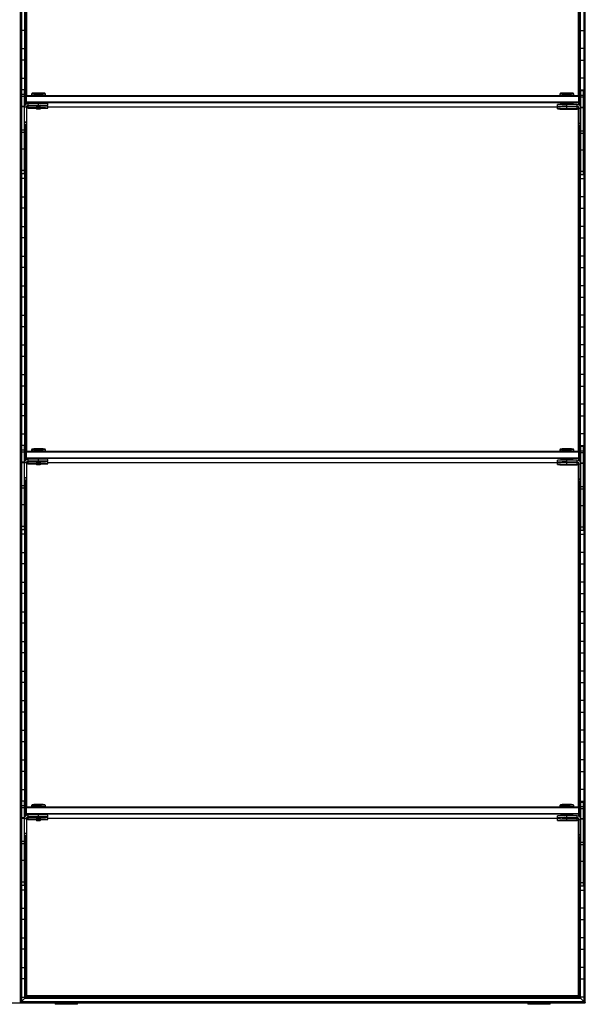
# Model space of a CAD drawing. Header units: millimetres. Extents: x -305 to 1920, y -1202 to 1202.
# Tile 4 of 6: x 1310 to 1920, y -1202 to -139. Entities that reach past the tile are written whole.
import ezdxf

# ---------------------------------------------------------------- set-up
doc = ezdxf.new("R2010")
doc.units = ezdxf.units.MM

msp = doc.modelspace()

# ---------------------------------------------------------------- linework, layer by layer
at = {"color": 7, "linetype": 'Continuous', "lineweight": 25}
for p, q in [((1310.6, 1200), (1310.6, -1200)), ((1311, 1199.7), (1311, -1199.7)), ((1311.8, 1198.8), (1311.8, -1198.8)), ((1312.1, 1198.5), (1312.1, -1198.5)), ((1918.9, 1198.5), (1918.9, -1198.5)), ((1919.2, -1198.8), (1919.2, 1198.8)), ((1920, 1199.7), (1920, -1199.7)), ((1920.4, -1200), (1920.4, 1200)), ((1318.1, -220.5), (1318.1, 149.3)), ((1912.9, -220.5), (1912.9, 148.3)), ((1315.9, -231.5), (1315.9, 131.9)), ((1316.2, 131.9), (1316.2, -230.9)), ((1317, -221), (1317, 131.9)), ((1317.4, 131.9), (1317.4, -220.6)), ((1913.6, 130.9), (1913.6, -220.6)), ((1914, -221), (1914, 130.9)), ((1914.8, 130.9), (1914.8, -231.9)), ((1915.1, -232.5), (1915.1, 130.9)), ((1315.9, -150.2), (1312.1, -150.2)), ((1915.1, -150.2), (1918.9, -150.2)), ((1312.1, -169.8), (1315.9, -169.8)), ((1918.9, -169.8), (1915.1, -169.8)), ((1315.9, -182.2), (1312.1, -182.2)), ((1915.1, -182.2), (1918.9, -182.2)), ((1312.1, -201.8), (1315.9, -201.8)), ((1918.9, -201.8), (1915.1, -201.8)), ((1315.9, -214.2), (1312.1, -214.2)), ((1312.5, -305.2), (1312.5, -214.2)), ((1315.5, -219.5), (1312.5, -219.5)), ((1315.5, -221.4), (1312.5, -221.4)), ((1315.5, -305.2), (1315.5, -214.2)), ((1316.5, -221.5), (1317.5, -220.5)), ((1316.5, -221.5), (1316.5, -230.5)), ((1316.5, -221.5), (1317.5, -221.5)), ((1317.5, -229.7), (1317.5, -220.5)), ((1317.5, -220.5), (1913.5, -220.5)), ((1913.5, -221.5), (1317.5, -221.5)), ((1323.7, -218.1), (1323, -218.9)), ((1323, -218.9), (1323, -220.3)), ((1323.7, -220.3), (1323.7, -220.5)), ((1330.5, -220.2), (1330.5, -218)), ((1330.5, -220.2), (1330.5, -220.5)), ((1338, -218.9), (1337.2, -218.1)), ((1337.2, -220.5), (1337.2, -220.3)), ((1338, -220.3), (1338, -218.9)), ((1893.7, -218.1), (1893, -218.9)), ((1893, -218.9), (1893, -220.3)), ((1893.7, -220.3), (1893.7, -220.5)), ((1900.5, -220.2), (1900.5, -218)), ((1900.5, -220.2), (1900.5, -220.5)), ((1908, -218.9), (1907.2, -218.1)), ((1907.2, -220.5), (1907.2, -220.3)), ((1908, -220.3), (1908, -218.9)), ((1913.5, -230.7), (1913.5, -220.5)), ((1914.5, -221.5), (1913.5, -220.5)), ((1914.5, -221.5), (1913.5, -221.5)), ((1914.5, -221.5), (1914.5, -231.5)), ((1915.1, -214.2), (1918.9, -214.2)), ((1915.5, -306.2), (1915.5, -215.2)), ((1915.5, -215.2), (1918.5, -215.2)), ((1918.5, -220.5), (1915.5, -220.5)), ((1918.5, -222.4), (1915.5, -222.4)), ((1918.5, -306.2), (1918.5, -215.2)), ((1312.1, -233.8), (1312.5, -233.8)), ((1315.5, -232.4), (1312.5, -232.4)), ((1315.5, -232.9), (1312.5, -232.9)), ((1317.5, -233.2), (1315.5, -233.2)), ((1317.5, -227.5), (1316.5, -227.5)), ((1317.5, -228.5), (1316.5, -227.5)), ((1317.5, -227.5), (1913.5, -227.5)), ((1913.5, -228.5), (1317.5, -228.5)), ((1317.5, -233.2), (1317.5, -252.1)), ((1319.5, -231.5), (1319.5, -229.2)), ((1330.5, -229.2), (1319.5, -229.2)), ((1330.5, -231.2), (1319.5, -231.2)), ((1319.5, -231.5), (1328, -231.5)), ((1319.5, -234.1), (1319.5, -231.8)), ((1328, -231.8), (1319.5, -231.8)), ((1330.5, -233.8), (1319.5, -233.8)), ((1328, -231.3), (1328, -231.8)), ((1328, -231.8), (1328.5, -232.3)), ((1330.5, -231.2), (1330.5, -229.2)), ((1330.5, -232.3), (1330.5, -231.3)), ((1330.5, -233.8), (1330.5, -232.4)), ((1332.5, -232.3), (1333, -231.8)), ((1333, -231.8), (1333, -231.3)), ((1340.5, -231.3), (1340.5, -229.3)), ((1340.5, -234), (1340.5, -232)), ((1340.5, -232.8), (1893.7, -232.8)), ((1890.5, -232.3), (1890.5, -230.3)), ((1890.5, -235), (1890.5, -233)), ((1893.7, -229.3), (1893.7, -230.2)), ((1893.7, -232.5), (1893.7, -232.8)), ((1898.5, -232.3), (1898.5, -232.3)), ((1900.5, -232.2), (1900.5, -229.2)), ((1911.5, -230.2), (1900.5, -230.2)), ((1911.5, -232.2), (1900.5, -232.2)), ((1900.5, -232.3), (1900.5, -232.3)), ((1900.5, -232.4), (1900.5, -232.4)), ((1900.5, -234.8), (1900.5, -232.5)), ((1900.5, -232.5), (1911.5, -232.5)), ((1911.5, -232.8), (1900.5, -232.8)), ((1902.5, -232.3), (1902.5, -232.3)), ((1907.2, -230.2), (1907.2, -229.3)), ((1907.2, -232.8), (1907.2, -232.5)), ((1911.5, -232.5), (1911.5, -230.2)), ((1911.5, -235.1), (1911.5, -232.8)), ((1912, -232.8), (1912.5, -232.8)), ((1913.5, -227.5), (1914.5, -227.5)), ((1913.5, -228.5), (1914.5, -227.5)), ((1918.5, -233.4), (1915.5, -233.4)), ((1915.5, -233.8), (1915.5, -233.8)), ((1918.9, -233.8), (1918.5, -233.8)), ((1318.1, -604.5), (1318.1, -234.7)), ((1319.5, -234.1), (1328, -234.1)), ((1328, -234), (1328, -234.5)), ((1328, -234.5), (1328.5, -235)), ((1330.5, -234.9), (1330.5, -233.9)), ((1332.5, -235), (1333, -234.5)), ((1333, -234.5), (1333, -234)), ((1898.5, -234.9), (1898.5, -235)), ((1911.5, -234.8), (1900.5, -234.8)), ((1900.5, -234.9), (1900.5, -234.9)), ((1900.5, -235), (1900.5, -235)), ((1900.5, -235.1), (1911.5, -235.1)), ((1902.5, -235), (1902.5, -234.9)), ((1912.9, -604.5), (1912.9, -235.7)), ((1913.5, -234.2), (1913.5, -253.1)), ((1913.5, -234.2), (1915.5, -234.2)), ((1918.5, -233.9), (1915.5, -233.9)), ((1312.5, -246.2), (1312.1, -246.2)), ((1317.5, -249.2), (1315.5, -249.2)), ((1317.5, -249.5), (1315.5, -249.5)), ((1317.5, -251.8), (1315.5, -251.8)), ((1317.5, -252.1), (1315.5, -252.1)), ((1315.9, -615.5), (1315.9, -252.1)), ((1316.2, -252.1), (1316.2, -614.9)), ((1317, -605), (1317, -252.1)), ((1317.4, -252.1), (1317.4, -604.6)), ((1913.5, -250.2), (1915.5, -250.2)), ((1913.5, -250.5), (1915.5, -250.5)), ((1913.5, -252.8), (1915.5, -252.8)), ((1913.5, -253.1), (1915.5, -253.1)), ((1913.6, -253.1), (1913.6, -604.6)), ((1914, -605), (1914, -253.1)), ((1914.8, -253.1), (1914.8, -615.9)), ((1915.1, -616.5), (1915.1, -253.1)), ((1918.5, -246.2), (1918.9, -246.2)), ((1315.5, -257.9), (1312.5, -257.9)), ((1315.5, -260.5), (1312.5, -260.5)), ((1918.5, -258.9), (1915.5, -258.9)), ((1918.5, -261.5), (1915.5, -261.5)), ((1312.1, -265.8), (1312.5, -265.8)), ((1315.5, -265.8), (1315.9, -265.8)), ((1915.5, -265.8), (1915.1, -265.8)), ((1918.9, -265.8), (1918.5, -265.8)), ((1312.5, -278.2), (1312.1, -278.2)), ((1315.5, -278.4), (1312.5, -278.4)), ((1315.9, -278.2), (1315.5, -278.2)), ((1915.1, -278.2), (1915.5, -278.2)), ((1918.5, -279.4), (1915.5, -279.4)), ((1918.5, -278.2), (1918.9, -278.2)), ((1312.1, -297.8), (1312.5, -297.8)), ((1315.5, -301.6), (1312.5, -301.6)), ((1315.5, -305.2), (1312.5, -305.2)), ((1315.5, -297.8), (1315.9, -297.8)), ((1915.5, -297.8), (1915.1, -297.8)), ((1918.5, -302.6), (1915.5, -302.6)), ((1918.5, -306.2), (1915.5, -306.2)), ((1918.9, -297.8), (1918.5, -297.8)), ((1315.9, -310.2), (1312.1, -310.2)), ((1915.1, -310.2), (1918.9, -310.2)), ((1312.1, -329.8), (1315.9, -329.8)), ((1918.9, -329.8), (1915.1, -329.8)), ((1315.9, -342.2), (1312.1, -342.2)), ((1915.1, -342.2), (1918.9, -342.2)), ((1312.1, -361.8), (1315.9, -361.8)), ((1918.9, -361.8), (1915.1, -361.8)), ((1315.9, -374.2), (1312.1, -374.2)), ((1915.1, -374.2), (1918.9, -374.2)), ((1312.1, -393.8), (1315.9, -393.8)), ((1918.9, -393.8), (1915.1, -393.8)), ((1315.9, -406.2), (1312.1, -406.2)), ((1915.1, -406.2), (1918.9, -406.2)), ((1312.1, -425.8), (1315.9, -425.8)), ((1918.9, -425.8), (1915.1, -425.8)), ((1315.9, -438.2), (1312.1, -438.2)), ((1915.1, -438.2), (1918.9, -438.2)), ((1312.1, -457.8), (1315.9, -457.8)), ((1918.9, -457.8), (1915.1, -457.8)), ((1315.9, -470.2), (1312.1, -470.2)), ((1915.1, -470.2), (1918.9, -470.2)), ((1312.1, -489.8), (1315.9, -489.8)), ((1918.9, -489.8), (1915.1, -489.8)), ((1315.9, -502.2), (1312.1, -502.2)), ((1915.1, -502.2), (1918.9, -502.2)), ((1312.1, -521.8), (1315.9, -521.8)), ((1918.9, -521.8), (1915.1, -521.8)), ((1315.9, -534.2), (1312.1, -534.2)), ((1915.1, -534.2), (1918.9, -534.2)), ((1312.1, -553.8), (1315.9, -553.8)), ((1918.9, -553.8), (1915.1, -553.8)), ((1315.9, -566.2), (1312.1, -566.2)), ((1915.1, -566.2), (1918.9, -566.2)), ((1312.1, -585.8), (1315.9, -585.8)), ((1918.9, -585.8), (1915.1, -585.8)), ((1315.9, -598.2), (1312.1, -598.2)), ((1312.5, -689.2), (1312.5, -598.2)), ((1315.5, -603.5), (1312.5, -603.5)), ((1315.5, -605.4), (1312.5, -605.4)), ((1315.5, -689.2), (1315.5, -598.2)), ((1316.5, -605.5), (1317.5, -604.5)), ((1316.5, -605.5), (1316.5, -614.5)), ((1316.5, -605.5), (1317.5, -605.5)), ((1317.5, -613.7), (1317.5, -604.5)), ((1317.5, -604.5), (1913.5, -604.5)), ((1913.5, -605.5), (1317.5, -605.5)), ((1323.7, -602.1), (1323, -602.9)), ((1323, -602.9), (1323, -604.3)), ((1323.7, -604.3), (1323.7, -604.5)), ((1330.5, -604.2), (1330.5, -602)), ((1330.5, -604.2), (1330.5, -604.5)), ((1338, -602.9), (1337.2, -602.1)), ((1337.2, -604.5), (1337.2, -604.3)), ((1338, -604.3), (1338, -602.9)), ((1893.7, -602.1), (1893, -602.9)), ((1893, -602.9), (1893, -604.3)), ((1893.7, -604.3), (1893.7, -604.5)), ((1900.5, -604.2), (1900.5, -602)), ((1900.5, -604.2), (1900.5, -604.5)), ((1908, -602.9), (1907.2, -602.1)), ((1907.2, -604.5), (1907.2, -604.3)), ((1908, -604.3), (1908, -602.9)), ((1913.5, -614.7), (1913.5, -604.5)), ((1914.5, -605.5), (1913.5, -604.5)), ((1914.5, -605.5), (1913.5, -605.5)), ((1914.5, -605.5), (1914.5, -615.5)), ((1915.1, -598.2), (1918.9, -598.2)), ((1915.5, -690.2), (1915.5, -599.2)), ((1915.5, -599.2), (1918.5, -599.2)), ((1918.5, -604.5), (1915.5, -604.5)), ((1918.5, -690.2), (1918.5, -599.2)), ((1315.5, -616.4), (1312.5, -616.4)), ((1317.5, -611.5), (1316.5, -611.5)), ((1317.5, -612.5), (1316.5, -611.5)), ((1317.5, -611.5), (1913.5, -611.5)), ((1913.5, -612.5), (1317.5, -612.5)), ((1319.5, -615.5), (1319.5, -613.2)), ((1330.5, -613.2), (1319.5, -613.2)), ((1330.5, -615.2), (1319.5, -615.2)), ((1319.5, -615.5), (1328, -615.5)), ((1319.5, -618.1), (1319.5, -615.8)), ((1328, -615.8), (1319.5, -615.8)), ((1328, -615.3), (1328, -615.8)), ((1328, -615.8), (1328.5, -616.3)), ((1330.5, -615.2), (1330.5, -613.2)), ((1330.5, -616.3), (1330.5, -615.3)), ((1330.5, -617.8), (1330.5, -616.4)), ((1332.5, -616.3), (1333, -615.8)), ((1333, -615.8), (1333, -615.3)), ((1340.5, -615.3), (1340.5, -613.3)), ((1340.5, -618), (1340.5, -616)), ((1890.5, -616.3), (1890.5, -614.3)), ((1893.7, -613.3), (1893.7, -614.2)), ((1893.7, -616.5), (1893.7, -616.8)), ((1898.5, -616.3), (1898.5, -616.3)), ((1900.5, -616.2), (1900.5, -613.2)), ((1911.5, -614.2), (1900.5, -614.2)), ((1911.5, -616.2), (1900.5, -616.2)), ((1900.5, -616.3), (1900.5, -616.3)), ((1900.5, -616.4), (1900.5, -616.4)), ((1902.5, -616.3), (1902.5, -616.3)), ((1907.2, -614.2), (1907.2, -613.3)), ((1911.5, -616.5), (1911.5, -614.2)), ((1913.5, -611.5), (1914.5, -611.5)), ((1913.5, -612.5), (1914.5, -611.5)), ((1918.5, -606.4), (1915.5, -606.4)), ((1312.1, -617.8), (1312.5, -617.8)), ((1315.5, -616.9), (1312.5, -616.9)), ((1317.5, -617.2), (1315.5, -617.2)), ((1317.5, -617.2), (1317.5, -636.1)), ((1318.1, -988.5), (1318.1, -618.7)), ((1330.5, -617.8), (1319.5, -617.8)), ((1319.5, -618.1), (1328, -618.1)), ((1328, -618), (1328, -618.5)), ((1328, -618.5), (1328.5, -619)), ((1330.5, -618.9), (1330.5, -617.9)), ((1332.5, -619), (1333, -618.5)), ((1333, -618.5), (1333, -618)), ((1340.5, -616.8), (1893.7, -616.8)), ((1890.5, -619), (1890.5, -617)), ((1898.5, -618.9), (1898.5, -619)), ((1900.5, -618.8), (1900.5, -616.5)), ((1900.5, -616.5), (1911.5, -616.5)), ((1911.5, -616.8), (1900.5, -616.8)), ((1911.5, -618.8), (1900.5, -618.8)), ((1900.5, -618.9), (1900.5, -618.9)), ((1900.5, -619), (1900.5, -619)), ((1900.5, -619.1), (1911.5, -619.1)), ((1902.5, -619), (1902.5, -618.9)), ((1907.2, -616.8), (1907.2, -616.5)), ((1911.5, -619.1), (1911.5, -616.8)), ((1912, -616.8), (1912.5, -616.8)), ((1912.9, -988.5), (1912.9, -619.7)), ((1913.5, -618.2), (1913.5, -637.1)), ((1913.5, -618.2), (1915.5, -618.2)), ((1918.5, -617.4), (1915.5, -617.4)), ((1915.5, -617.8), (1915.5, -617.8)), ((1918.5, -617.9), (1915.5, -617.9)), ((1918.9, -617.8), (1918.5, -617.8)), ((1312.5, -630.2), (1312.1, -630.2)), ((1317.5, -633.2), (1315.5, -633.2)), ((1317.5, -633.5), (1315.5, -633.5)), ((1317.5, -635.8), (1315.5, -635.8)), ((1317.5, -636.1), (1315.5, -636.1)), ((1315.9, -999.5), (1315.9, -636.1)), ((1316.2, -636.1), (1316.2, -998.9)), ((1317, -989), (1317, -636.1)), ((1317.4, -636.1), (1317.4, -988.6)), ((1913.5, -634.2), (1915.5, -634.2)), ((1913.5, -634.5), (1915.5, -634.5)), ((1913.5, -636.8), (1915.5, -636.8)), ((1913.5, -637.1), (1915.5, -637.1)), ((1913.6, -637.1), (1913.6, -988.6)), ((1914, -989), (1914, -637.1)), ((1914.8, -637.1), (1914.8, -999.9)), ((1915.1, -1000.5), (1915.1, -637.1)), ((1918.5, -630.2), (1918.9, -630.2)), ((1315.5, -641.9), (1312.5, -641.9)), ((1315.5, -644.5), (1312.5, -644.5)), ((1918.5, -642.9), (1915.5, -642.9)), ((1918.5, -645.5), (1915.5, -645.5)), ((1312.1, -649.8), (1312.5, -649.8)), ((1315.5, -649.8), (1315.9, -649.8)), ((1915.5, -649.8), (1915.1, -649.8)), ((1918.9, -649.8), (1918.5, -649.8)), ((1312.5, -662.2), (1312.1, -662.2)), ((1315.5, -662.4), (1312.5, -662.4)), ((1315.9, -662.2), (1315.5, -662.2)), ((1915.1, -662.2), (1915.5, -662.2)), ((1918.5, -663.4), (1915.5, -663.4)), ((1918.5, -662.2), (1918.9, -662.2)), ((1312.1, -681.8), (1312.5, -681.8)), ((1315.5, -685.6), (1312.5, -685.6)), ((1315.5, -689.2), (1312.5, -689.2)), ((1315.5, -681.8), (1315.9, -681.8)), ((1915.5, -681.8), (1915.1, -681.8)), ((1918.5, -686.6), (1915.5, -686.6)), ((1918.5, -690.2), (1915.5, -690.2)), ((1918.9, -681.8), (1918.5, -681.8)), ((1315.9, -694.2), (1312.1, -694.2)), ((1915.1, -694.2), (1918.9, -694.2)), ((1312.1, -713.8), (1315.9, -713.8)), ((1918.9, -713.8), (1915.1, -713.8)), ((1315.9, -726.2), (1312.1, -726.2)), ((1915.1, -726.2), (1918.9, -726.2)), ((1312.1, -745.8), (1315.9, -745.8)), ((1918.9, -745.8), (1915.1, -745.8)), ((1315.9, -758.2), (1312.1, -758.2)), ((1915.1, -758.2), (1918.9, -758.2)), ((1312.1, -777.8), (1315.9, -777.8)), ((1918.9, -777.8), (1915.1, -777.8)), ((1315.9, -790.2), (1312.1, -790.2)), ((1915.1, -790.2), (1918.9, -790.2)), ((1312.1, -809.8), (1315.9, -809.8)), ((1918.9, -809.8), (1915.1, -809.8)), ((1315.9, -822.2), (1312.1, -822.2)), ((1915.1, -822.2), (1918.9, -822.2)), ((1312.1, -841.8), (1315.9, -841.8)), ((1918.9, -841.8), (1915.1, -841.8)), ((1315.9, -854.2), (1312.1, -854.2)), ((1915.1, -854.2), (1918.9, -854.2)), ((1312.1, -873.8), (1315.9, -873.8)), ((1918.9, -873.8), (1915.1, -873.8)), ((1315.9, -886.2), (1312.1, -886.2)), ((1915.1, -886.2), (1918.9, -886.2)), ((1312.1, -905.8), (1315.9, -905.8)), ((1918.9, -905.8), (1915.1, -905.8)), ((1315.9, -918.2), (1312.1, -918.2)), ((1915.1, -918.2), (1918.9, -918.2)), ((1312.1, -937.8), (1315.9, -937.8)), ((1918.9, -937.8), (1915.1, -937.8)), ((1315.9, -950.2), (1312.1, -950.2)), ((1915.1, -950.2), (1918.9, -950.2)), ((1312.1, -969.8), (1315.9, -969.8)), ((1918.9, -969.8), (1915.1, -969.8)), ((1315.9, -982.2), (1312.1, -982.2)), ((1312.5, -1073.2), (1312.5, -982.2)), ((1315.5, -987.5), (1312.5, -987.5)), ((1315.5, -1073.2), (1315.5, -982.2)), ((1316.5, -989.5), (1317.5, -988.5)), ((1317.5, -997.7), (1317.5, -988.5)), ((1317.5, -988.5), (1913.5, -988.5)), ((1323.7, -986.1), (1323, -986.9)), ((1323, -986.9), (1323, -988.3)), ((1323.7, -988.3), (1323.7, -988.5)), ((1330.5, -988.2), (1330.5, -986)), ((1330.5, -988.2), (1330.5, -988.5)), ((1338, -986.9), (1337.2, -986.1)), ((1337.2, -988.5), (1337.2, -988.3)), ((1338, -988.3), (1338, -986.9)), ((1893.7, -986.1), (1893, -986.9)), ((1893, -986.9), (1893, -988.3)), ((1893.7, -988.3), (1893.7, -988.5)), ((1900.5, -988.2), (1900.5, -986)), ((1900.5, -988.2), (1900.5, -988.5)), ((1908, -986.9), (1907.2, -986.1)), ((1907.2, -988.5), (1907.2, -988.3)), ((1908, -988.3), (1908, -986.9)), ((1913.5, -998.7), (1913.5, -988.5)), ((1914.5, -989.5), (1913.5, -988.5)), ((1915.1, -982.2), (1918.9, -982.2)), ((1915.5, -1074.2), (1915.5, -983.2)), ((1915.5, -983.2), (1918.5, -983.2)), ((1918.5, -988.5), (1915.5, -988.5)), ((1918.5, -1074.2), (1918.5, -983.2)), ((1315.5, -989.4), (1312.5, -989.4)), ((1316.5, -989.5), (1316.5, -998.5)), ((1316.5, -989.5), (1317.5, -989.5)), ((1317.5, -996.5), (1316.5, -995.5)), ((1317.5, -995.5), (1316.5, -995.5)), ((1913.5, -989.5), (1317.5, -989.5)), ((1317.5, -995.5), (1913.5, -995.5)), ((1913.5, -996.5), (1317.5, -996.5)), ((1319.5, -999.5), (1319.5, -997.2)), ((1330.5, -997.2), (1319.5, -997.2)), ((1330.5, -999.2), (1319.5, -999.2)), ((1330.5, -999.2), (1330.5, -997.2)), ((1340.5, -999.3), (1340.5, -997.3)), ((1890.5, -1000.3), (1890.5, -998.3)), ((1893.7, -997.3), (1893.7, -998.2)), ((1900.5, -1000.2), (1900.5, -997.2)), ((1911.5, -998.2), (1900.5, -998.2)), ((1907.2, -998.2), (1907.2, -997.3)), ((1911.5, -1000.5), (1911.5, -998.2)), ((1914.5, -989.5), (1913.5, -989.5)), ((1913.5, -995.5), (1914.5, -995.5)), ((1913.5, -996.5), (1914.5, -995.5)), ((1914.5, -989.5), (1914.5, -999.5)), ((1918.5, -990.4), (1915.5, -990.4)), ((1312.1, -1001.8), (1312.5, -1001.8)), ((1315.5, -1000.4), (1312.5, -1000.4)), ((1315.5, -1000.9), (1312.5, -1000.9)), ((1317.5, -1001.2), (1315.5, -1001.2)), ((1317.5, -1001.2), (1317.5, -1020.1)), ((1318.1, -1192.5), (1318.1, -1002.7)), ((1319.5, -999.5), (1328, -999.5)), ((1319.5, -1002.1), (1319.5, -999.8)), ((1328, -999.8), (1319.5, -999.8)), ((1330.5, -1001.8), (1319.5, -1001.8)), ((1319.5, -1002.1), (1328, -1002.1)), ((1328, -999.3), (1328, -999.8)), ((1328, -999.8), (1328.5, -1000.3)), ((1328, -1002), (1328, -1002.5)), ((1328, -1002.5), (1328.5, -1003)), ((1330.5, -1000.3), (1330.5, -999.3)), ((1330.5, -1001.8), (1330.5, -1000.4)), ((1330.5, -1002.9), (1330.5, -1001.9)), ((1332.5, -1000.3), (1333, -999.8)), ((1332.5, -1003), (1333, -1002.5)), ((1333, -999.8), (1333, -999.3)), ((1333, -1002.5), (1333, -1002)), ((1340.5, -1002), (1340.5, -1000)), ((1340.5, -1000.8), (1893.7, -1000.8)), ((1890.5, -1003), (1890.5, -1001)), ((1893.7, -1000.5), (1893.7, -1000.8)), ((1898.5, -1000.3), (1898.5, -1000.3)), ((1898.5, -1002.9), (1898.5, -1003)), ((1911.5, -1000.2), (1900.5, -1000.2)), ((1900.5, -1000.3), (1900.5, -1000.3)), ((1900.5, -1000.4), (1900.5, -1000.4)), ((1900.5, -1000.5), (1911.5, -1000.5)), ((1900.5, -1002.8), (1900.5, -1000.5)), ((1911.5, -1000.8), (1900.5, -1000.8)), ((1911.5, -1002.8), (1900.5, -1002.8)), ((1900.5, -1002.9), (1900.5, -1002.9)), ((1900.5, -1003), (1900.5, -1003)), ((1900.5, -1003.1), (1911.5, -1003.1)), ((1902.5, -1000.3), (1902.5, -1000.3)), ((1902.5, -1003), (1902.5, -1002.9)), ((1907.2, -1000.8), (1907.2, -1000.5)), ((1911.5, -1003.1), (1911.5, -1000.8)), ((1912, -1000.8), (1912.5, -1000.8)), ((1912.9, -1192.5), (1912.9, -1003.7)), ((1913.5, -1002.2), (1913.5, -1021.1)), ((1913.5, -1002.2), (1915.5, -1002.2)), ((1918.5, -1001.4), (1915.5, -1001.4)), ((1915.5, -1001.8), (1915.5, -1001.8)), ((1918.5, -1001.9), (1915.5, -1001.9)), ((1918.9, -1001.8), (1918.5, -1001.8)), ((1312.5, -1014.2), (1312.1, -1014.2)), ((1317.5, -1017.2), (1315.5, -1017.2)), ((1317.5, -1017.5), (1315.5, -1017.5)), ((1317.5, -1019.8), (1315.5, -1019.8)), ((1317.5, -1020.1), (1315.5, -1020.1)), ((1315.9, -1194.8), (1315.9, -1020.1)), ((1316.2, -1020.1), (1316.2, -1194.4)), ((1317, -1193.6), (1317, -1020.1)), ((1317.4, -1020.1), (1317.4, -1193.2)), ((1913.5, -1018.2), (1915.5, -1018.2)), ((1913.5, -1018.5), (1915.5, -1018.5)), ((1918.5, -1014.2), (1918.9, -1014.2)), ((1315.5, -1025.9), (1312.5, -1025.9)), ((1315.5, -1028.5), (1312.5, -1028.5)), ((1913.5, -1020.8), (1915.5, -1020.8)), ((1913.5, -1021.1), (1915.5, -1021.1)), ((1913.6, -1021.1), (1913.6, -1193.2)), ((1914, -1193.6), (1914, -1021.1)), ((1914.8, -1021.1), (1914.8, -1194.4)), ((1915.1, -1194.8), (1915.1, -1021.1)), ((1918.5, -1026.9), (1915.5, -1026.9)), ((1918.5, -1029.5), (1915.5, -1029.5)), ((1312.1, -1033.8), (1312.5, -1033.8)), ((1315.5, -1033.8), (1315.9, -1033.8)), ((1915.5, -1033.8), (1915.1, -1033.8)), ((1918.9, -1033.8), (1918.5, -1033.8)), ((1312.5, -1046.2), (1312.1, -1046.2)), ((1315.5, -1046.4), (1312.5, -1046.4)), ((1315.9, -1046.2), (1315.5, -1046.2)), ((1915.1, -1046.2), (1915.5, -1046.2)), ((1918.5, -1047.4), (1915.5, -1047.4)), ((1918.5, -1046.2), (1918.9, -1046.2)), ((1312.1, -1065.8), (1312.5, -1065.8)), ((1315.5, -1069.6), (1312.5, -1069.6)), ((1315.5, -1073.2), (1312.5, -1073.2)), ((1315.5, -1065.8), (1315.9, -1065.8)), ((1915.5, -1065.8), (1915.1, -1065.8)), ((1918.5, -1070.6), (1915.5, -1070.6)), ((1918.9, -1065.8), (1918.5, -1065.8)), ((1315.9, -1078.2), (1312.1, -1078.2)), ((1915.1, -1078.2), (1918.9, -1078.2)), ((1918.5, -1074.2), (1915.5, -1074.2)), ((1312.1, -1097.8), (1315.9, -1097.8)), ((1918.9, -1097.8), (1915.1, -1097.8)), ((1315.9, -1110.2), (1312.1, -1110.2)), ((1915.1, -1110.2), (1918.9, -1110.2)), ((1312.1, -1129.8), (1315.9, -1129.8)), ((1918.9, -1129.8), (1915.1, -1129.8)), ((1315.9, -1142.2), (1312.1, -1142.2)), ((1915.1, -1142.2), (1918.9, -1142.2)), ((1312.1, -1161.8), (1315.9, -1161.8)), ((1918.9, -1161.8), (1915.1, -1161.8)), ((1315.9, -1174.2), (1312.1, -1174.2)), ((1915.1, -1174.2), (1918.9, -1174.2)), ((-304.9, -1200), (1920.4, -1200)), ((1311.8, -1198.8), (1311, -1199.7)), ((1311, -1199.7), (1920, -1199.7)), ((1311.8, -1198.8), (1919.2, -1198.8)), ((1312.1, -1193.8), (1315.9, -1193.8)), ((1315.9, -1194.8), (1312.1, -1198.5)), ((1312.1, -1198.5), (1918.9, -1198.5)), ((1315.9, -1194.8), (1915.1, -1194.8)), ((1317, -1193.6), (1316.2, -1194.4)), ((1316.2, -1194.4), (1914.8, -1194.4)), ((1317, -1193.6), (1914, -1193.6)), ((1318.1, -1192.5), (1317.4, -1193.2)), ((1317.4, -1193.2), (1913.6, -1193.2)), ((1912.9, -1192.5), (1318.1, -1192.5)), ((1348.5, -1200), (1348.5, -1201.6)), ((1354, -1200), (1354, -1201.6)), ((1372.7, -1201.6), (1372.7, -1200)), ((1858.3, -1200), (1858.3, -1201.6)), ((1864.8, -1200), (1864.8, -1201.6)), ((1882.5, -1201.6), (1882.5, -1200)), ((1912.9, -1192.5), (1913.6, -1193.2)), ((1914, -1193.6), (1914.8, -1194.4)), ((1918.9, -1193.8), (1915.1, -1193.8)), ((1915.1, -1194.8), (1918.9, -1198.5)), ((1919.2, -1198.8), (1920, -1199.7)), ((1372.7, -1201.6), (1348.5, -1201.6)), ((1882.5, -1201.6), (1858.3, -1201.6))]:
    msp.add_line(p, q, dxfattribs=at)
at = {"color": 7, "linetype": 'Continuous', "lineweight": 25, "flags": 128}
for points in [[(1323.4, -220.4), (1323.2, -220.4), (1323, -220.3), (1323.2, -220.3), (1323.7, -220.3), (1324.6, -220.3), (1325.8, -220.2), (1327.2, -220.2), (1328.8, -220.2), (1330.5, -220.2)], [(1323.7, -220.4), (1323.7, -220.4), (1323.5, -220.4)], [(1330.5, -220.2), (1332.2, -220.2), (1333.7, -220.2), (1335.2, -220.2), (1336.4, -220.3), (1337.2, -220.3), (1337.8, -220.3), (1338, -220.3), (1337.8, -220.4), (1337.2, -220.4), (1337.2, -220.4)], [(1893.4, -220.4), (1893.2, -220.4), (1893, -220.3), (1893.2, -220.3), (1893.7, -220.3), (1894.6, -220.3), (1895.8, -220.2), (1897.2, -220.2), (1898.8, -220.2), (1900.5, -220.2)], [(1893.7, -220.4), (1893.7, -220.4), (1893.5, -220.4)], [(1900.5, -220.2), (1902.2, -220.2), (1903.7, -220.2), (1905.2, -220.2), (1906.4, -220.3), (1907.2, -220.3), (1907.8, -220.3), (1908, -220.3), (1907.8, -220.4), (1907.2, -220.4), (1907.2, -220.4)], [(1319.5, -231.8), (1318.7, -231.9), (1318.2, -232)], [(1330.5, -232.3), (1329.7, -232.3), (1329.1, -232.3), (1328.6, -232.3), (1328.5, -232.3), (1328.6, -232.4), (1329.1, -232.4), (1329.7, -232.4), (1330.5, -232.4)], [(1330.5, -232.4), (1331.3, -232.4), (1331.9, -232.4), (1332.3, -232.4), (1332.5, -232.3), (1332.3, -232.3), (1331.9, -232.3), (1331.3, -232.3), (1330.5, -232.3)], [(1900.5, -232.4), (1899.6, -232.4), (1898.9, -232.4), (1898.4, -232.4), (1898.2, -232.3), (1898.4, -232.3), (1898.9, -232.3), (1899.6, -232.3), (1900.5, -232.3)], [(1900.5, -232.3), (1899.7, -232.3), (1899.1, -232.3), (1898.6, -232.3), (1898.5, -232.3), (1898.6, -232.4), (1899.1, -232.4), (1899.7, -232.4), (1900.5, -232.4)], [(1900.5, -232.4), (1901.3, -232.4), (1901.9, -232.4), (1902.3, -232.4), (1902.5, -232.3), (1902.3, -232.3), (1901.9, -232.3), (1901.3, -232.3), (1900.5, -232.3)], [(1900.5, -232.3), (1901.4, -232.3), (1902.1, -232.3), (1902.6, -232.3), (1902.7, -232.3), (1902.6, -232.4), (1902.1, -232.4), (1901.4, -232.4), (1900.5, -232.4)], [(1912.8, -233), (1912.3, -232.9), (1911.5, -232.8)], [(1328, -234.5), (1328, -234.5), (1328.2, -234.4), (1328.7, -234.4), (1329.5, -234.4), (1330.5, -234.4)], [(1330.5, -234.9), (1329.7, -234.9), (1329.1, -234.9), (1328.6, -234.9), (1328.5, -235), (1328.6, -235), (1329.1, -235), (1329.7, -235), (1330.5, -235)], [(1330.5, -235), (1331.3, -235), (1331.9, -235), (1332.3, -235), (1332.5, -235), (1332.3, -234.9), (1331.9, -234.9), (1331.3, -234.9), (1330.5, -234.9)], [(1900.5, -235), (1899.6, -235), (1898.9, -235), (1898.4, -235), (1898.2, -235), (1898.4, -234.9), (1898.9, -234.9), (1899.6, -234.9), (1900.5, -234.9)], [(1900.5, -234.9), (1899.7, -234.9), (1899.1, -234.9), (1898.6, -234.9), (1898.5, -235), (1898.6, -235), (1899.1, -235), (1899.7, -235), (1900.5, -235)], [(1900.5, -235), (1901.3, -235), (1901.9, -235), (1902.3, -235), (1902.5, -235), (1902.3, -234.9), (1901.9, -234.9), (1901.3, -234.9), (1900.5, -234.9)], [(1900.5, -234.9), (1901.4, -234.9), (1902.1, -234.9), (1902.6, -234.9), (1902.7, -235), (1902.6, -235), (1902.1, -235), (1901.4, -235), (1900.5, -235)], [(1323.7, -604.4), (1323.7, -604.4), (1323.2, -604.4), (1323, -604.3), (1323.2, -604.3), (1323.7, -604.3), (1324.6, -604.3), (1325.8, -604.2), (1327.2, -604.2), (1328.8, -604.2), (1330.5, -604.2)], [(1330.5, -604.2), (1332.2, -604.2), (1333.7, -604.2), (1335.2, -604.2), (1336.4, -604.3), (1337.2, -604.3), (1337.8, -604.3), (1338, -604.3), (1337.8, -604.4), (1337.2, -604.4), (1337.2, -604.4)], [(1893.7, -604.4), (1893.7, -604.4), (1893.2, -604.4), (1893, -604.3), (1893.2, -604.3), (1893.7, -604.3), (1894.6, -604.3), (1895.8, -604.2), (1897.2, -604.2), (1898.8, -604.2), (1900.5, -604.2)], [(1900.5, -604.2), (1902.2, -604.2), (1903.7, -604.2), (1905.2, -604.2), (1906.4, -604.3), (1907.2, -604.3), (1907.8, -604.3), (1908, -604.3), (1907.8, -604.4), (1907.2, -604.4), (1907.2, -604.4)], [(1319.5, -615.8), (1318.7, -615.9), (1318.2, -616)], [(1330.5, -616.3), (1329.7, -616.3), (1329.1, -616.3), (1328.6, -616.3), (1328.5, -616.3), (1328.6, -616.4), (1329.1, -616.4), (1329.7, -616.4), (1330.5, -616.4)], [(1330.5, -616.4), (1331.3, -616.4), (1331.9, -616.4), (1332.3, -616.4), (1332.5, -616.3), (1332.3, -616.3), (1331.9, -616.3), (1331.3, -616.3), (1330.5, -616.3)], [(1900.5, -616.4), (1899.6, -616.4), (1898.9, -616.4), (1898.4, -616.4), (1898.2, -616.3), (1898.4, -616.3), (1898.9, -616.3), (1899.6, -616.3), (1900.5, -616.3)], [(1900.5, -616.3), (1899.7, -616.3), (1899.1, -616.3), (1898.6, -616.3), (1898.5, -616.3), (1898.6, -616.4), (1899.1, -616.4), (1899.7, -616.4), (1900.5, -616.4)], [(1900.5, -616.4), (1901.3, -616.4), (1901.9, -616.4), (1902.3, -616.4), (1902.5, -616.3), (1902.3, -616.3), (1901.9, -616.3), (1901.3, -616.3), (1900.5, -616.3)], [(1900.5, -616.3), (1901.4, -616.3), (1902.1, -616.3), (1902.6, -616.3), (1902.7, -616.3), (1902.6, -616.4), (1902.1, -616.4), (1901.4, -616.4), (1900.5, -616.4)], [(1328, -618.5), (1328, -618.5), (1328.2, -618.4), (1328.7, -618.4), (1329.5, -618.4), (1330.5, -618.4)], [(1330.5, -618.9), (1329.7, -618.9), (1329.1, -618.9), (1328.6, -618.9), (1328.5, -619), (1328.6, -619), (1329.1, -619), (1329.7, -619), (1330.5, -619)], [(1330.5, -618.4), (1331.4, -618.4), (1332.3, -618.4), (1332.8, -618.4), (1333, -618.5), (1333, -618.5)], [(1330.5, -619), (1331.3, -619), (1331.9, -619), (1332.3, -619), (1332.5, -619), (1332.3, -618.9), (1331.9, -618.9), (1331.3, -618.9), (1330.5, -618.9)], [(1900.5, -619), (1899.6, -619), (1898.9, -619), (1898.4, -619), (1898.2, -619), (1898.4, -618.9), (1898.9, -618.9), (1899.6, -618.9), (1900.5, -618.9)], [(1900.5, -618.9), (1899.7, -618.9), (1899.1, -618.9), (1898.6, -618.9), (1898.5, -619), (1898.6, -619), (1899.1, -619), (1899.7, -619), (1900.5, -619)], [(1900.5, -619), (1901.3, -619), (1901.9, -619), (1902.3, -619), (1902.5, -619), (1902.3, -618.9), (1901.9, -618.9), (1901.3, -618.9), (1900.5, -618.9)], [(1900.5, -618.9), (1901.4, -618.9), (1902.1, -618.9), (1902.6, -618.9), (1902.7, -619), (1902.6, -619), (1902.1, -619), (1901.4, -619), (1900.5, -619)], [(1912.8, -617), (1912.3, -616.9), (1911.5, -616.8)], [(1323.7, -988.4), (1323.7, -988.4), (1323.2, -988.4), (1323, -988.3), (1323.2, -988.3), (1323.7, -988.3), (1324.6, -988.3), (1325.8, -988.2), (1327.2, -988.2), (1328.8, -988.2), (1330.5, -988.2)], [(1330.5, -988.2), (1332.2, -988.2), (1333.7, -988.2), (1335.2, -988.2), (1336.4, -988.3), (1337.2, -988.3), (1337.8, -988.3), (1338, -988.3), (1337.8, -988.4), (1337.2, -988.4), (1337.2, -988.4)], [(1893.4, -988.4), (1893.2, -988.4), (1893, -988.3), (1893.2, -988.3), (1893.7, -988.3), (1894.6, -988.3), (1895.8, -988.2), (1897.2, -988.2), (1898.8, -988.2), (1900.5, -988.2)], [(1893.7, -988.4), (1893.7, -988.4), (1893.5, -988.4)], [(1900.5, -988.2), (1902.2, -988.2), (1903.7, -988.2), (1905.2, -988.2), (1906.4, -988.3), (1907.2, -988.3), (1907.8, -988.3), (1908, -988.3), (1907.8, -988.4), (1907.2, -988.4), (1907.2, -988.4)], [(1319.5, -999.8), (1318.7, -999.9), (1318.2, -1000)], [(1330.5, -1000.3), (1329.7, -1000.3), (1329.1, -1000.3), (1328.6, -1000.3), (1328.5, -1000.3), (1328.6, -1000.4), (1329.1, -1000.4), (1329.7, -1000.4), (1330.5, -1000.4)], [(1330.5, -1002.9), (1329.7, -1002.9), (1329.1, -1002.9), (1328.6, -1002.9), (1328.5, -1003), (1328.6, -1003), (1329.1, -1003), (1329.7, -1003), (1330.5, -1003)], [(1330.5, -999.8), (1331.4, -999.8), (1332.3, -999.8), (1332.8, -999.8), (1333, -999.8), (1333, -999.8)], [(1330.5, -1000.4), (1331.3, -1000.4), (1331.9, -1000.4), (1332.3, -1000.4), (1332.5, -1000.3), (1332.3, -1000.3), (1331.9, -1000.3), (1331.3, -1000.3), (1330.5, -1000.3)], [(1330.5, -1002.4), (1331.4, -1002.4), (1332.3, -1002.4), (1332.8, -1002.4), (1333, -1002.5), (1333, -1002.5)], [(1330.5, -1003), (1331.3, -1003), (1331.9, -1003), (1332.3, -1003), (1332.5, -1003), (1332.3, -1002.9), (1331.9, -1002.9), (1331.3, -1002.9), (1330.5, -1002.9)], [(1900.5, -1000.4), (1899.6, -1000.4), (1898.9, -1000.4), (1898.4, -1000.4), (1898.2, -1000.3), (1898.4, -1000.3), (1898.9, -1000.3), (1899.6, -1000.3), (1900.5, -1000.3)], [(1900.5, -1003), (1899.6, -1003), (1898.9, -1003), (1898.4, -1003), (1898.2, -1003), (1898.4, -1002.9), (1898.9, -1002.9), (1899.6, -1002.9), (1900.5, -1002.9)], [(1900.5, -1000.3), (1899.7, -1000.3), (1899.1, -1000.3), (1898.6, -1000.3), (1898.5, -1000.3), (1898.6, -1000.4), (1899.1, -1000.4), (1899.7, -1000.4), (1900.5, -1000.4)], [(1900.5, -1002.9), (1899.7, -1002.9), (1899.1, -1002.9), (1898.6, -1002.9), (1898.5, -1003), (1898.6, -1003), (1899.1, -1003), (1899.7, -1003), (1900.5, -1003)], [(1900.5, -1000.4), (1901.3, -1000.4), (1901.9, -1000.4), (1902.3, -1000.4), (1902.5, -1000.3), (1902.3, -1000.3), (1901.9, -1000.3), (1901.3, -1000.3), (1900.5, -1000.3)], [(1900.5, -1000.3), (1901.4, -1000.3), (1902.1, -1000.3), (1902.6, -1000.3), (1902.7, -1000.3), (1902.6, -1000.4), (1902.1, -1000.4), (1901.4, -1000.4), (1900.5, -1000.4)], [(1900.5, -1003), (1901.3, -1003), (1901.9, -1003), (1902.3, -1003), (1902.5, -1003), (1902.3, -1002.9), (1901.9, -1002.9), (1901.3, -1002.9), (1900.5, -1002.9)], [(1900.5, -1002.9), (1901.4, -1002.9), (1902.1, -1002.9), (1902.6, -1002.9), (1902.7, -1003), (1902.6, -1003), (1902.1, -1003), (1901.4, -1003), (1900.5, -1003)], [(1912.8, -1001), (1912.3, -1000.9), (1911.5, -1000.8)]]:
    msp.add_lwpolyline(points, dxfattribs=at)
at = {"color": 7, "linetype": 'Continuous', "lineweight": 25}
for centre, radius, start, end in [((1328.9, -342.2), 123.4, 89.2585, 92.7412), ((1329, -325.3), 107.3, 89.1797, 92.7854), ((1328.9, -324.6), 104.4, 89.1473, 92.8524), ((1332.6, -294.6), 76.6, 86.4932, 91.5417), ((1332.6, -310.4), 91.7, 86.6554, 91.3449), ((1332.6, -294.2), 74, 86.3875, 91.6128), ((1898.9, -342.2), 123.4, 89.2585, 92.7412), ((1899, -325.3), 107.3, 89.1797, 92.7854), ((1898.9, -324.6), 104.4, 89.1473, 92.8524), ((1902.6, -294.6), 76.6, 86.4932, 91.5417), ((1902.6, -310.4), 91.7, 86.6554, 91.3449), ((1902.6, -294.2), 74, 86.3875, 91.6128), ((1319.5, -233.2), 4, 89.9956, 179.9956), ((1319.5, -233.2), 2, 89.9956, 179.9956), ((1319.5, -233.5), 2, 89.9956, 179.9956), ((1319.5, -235.8), 2, 89.9956, 179.9956), ((1329.9, -267.6), 35.8, 89.0014, 92.9983), ((1333, -372.5), 143.4, 87.0017, 90.9986), ((1333, -374.5), 143.4, 87.0017, 90.9986), ((1331.1, -267.6), 35.8, 87.0017, 90.9986), ((1333, -377.2), 143.4, 87.0017, 90.9986), ((1334.1, -113.7), 117.9, 269.4668, 273.1146), ((1334.8, -317.8), 86, 86.2109, 91.2077), ((1898, -373.5), 143.4, 89.0014, 92.9983), ((1898, -375.5), 143.4, 89.0014, 92.9983), ((1898, -89.1), 143.4, 267.0017, 270.9986), ((1898, -376.2), 143.4, 89.0014, 92.9983), ((1898.9, -333.6), 104.4, 89.1473, 92.8524), ((1902.6, -303.2), 74, 86.3875, 91.6128), ((1911.5, -234.2), 4, 0.0044, 90.0044), ((1911.5, -234.2), 2, 0.0044, 90.0044), ((1911.5, -234.5), 2, 0.0044, 90.0044), ((1319.5, -236.1), 2, 89.9956, 179.9956), ((1331.1, -270.3), 35.8, 87.0017, 90.9986), ((1334.1, -116.3), 117.9, 269.4668, 273.1146), ((1898, -378.2), 143.4, 89.0014, 92.9983), ((1898, -91.8), 143.4, 267.0017, 270.9986), ((1911.5, -236.8), 2, 0.0044, 90.0044), ((1911.5, -237.1), 2, 0.0044, 90.0044), ((1328.9, -726.2), 123.4, 89.2585, 92.7412), ((1329, -709.3), 107.3, 89.1797, 92.7854), ((1328.9, -708.6), 104.4, 89.1473, 92.8524), ((1332.6, -678.6), 76.6, 86.4932, 91.5417), ((1332.6, -694.4), 91.7, 86.6554, 91.3449), ((1332.6, -678.2), 74, 86.3875, 91.6128), ((1898.9, -726.2), 123.4, 89.2585, 92.7412), ((1899, -709.3), 107.3, 89.1797, 92.7854), ((1898.9, -708.6), 104.4, 89.1473, 92.8524), ((1902.6, -678.6), 76.6, 86.4932, 91.5417), ((1902.6, -694.4), 91.7, 86.6554, 91.3449), ((1902.6, -678.2), 74, 86.3875, 91.6128), ((1319.5, -617.2), 4, 89.9956, 179.9956), ((1319.5, -617.2), 2, 89.9956, 179.9956), ((1319.5, -617.5), 2, 89.9956, 179.9956), ((1329.9, -651.6), 35.8, 89.0014, 92.9983), ((1333, -756.5), 143.4, 87.0017, 90.9986), ((1333, -758.5), 143.4, 87.0017, 90.9986), ((1331.1, -651.6), 35.8, 87.0017, 90.9986), ((1334.1, -497.7), 117.9, 269.4668, 273.1146), ((1334.8, -701.8), 86, 86.2109, 91.2077), ((1898, -757.5), 143.4, 89.0014, 92.9983), ((1898, -759.5), 143.4, 89.0014, 92.9983), ((1898, -473.1), 143.4, 267.0017, 270.9986), ((1898.9, -717.6), 104.4, 89.1473, 92.8524), ((1902.6, -687.2), 74, 86.3875, 91.6128), ((1911.5, -618.2), 4, 0.0044, 90.0044), ((1911.5, -618.2), 2, 0.0044, 90.0044), ((1319.5, -619.8), 2, 89.9956, 179.9956), ((1319.5, -620.1), 2, 89.9956, 179.9956), ((1333, -761.2), 143.4, 87.0017, 90.9986), ((1334.1, -500.3), 117.9, 269.4668, 273.1146), ((1898, -760.2), 143.4, 89.0014, 92.9983), ((1898, -762.2), 143.4, 89.0014, 92.9983), ((1898, -475.8), 143.4, 267.0017, 270.9986), ((1911.5, -618.5), 2, 0.0044, 90.0044), ((1911.5, -620.8), 2, 0.0044, 90.0044), ((1911.5, -621.1), 2, 0.0044, 90.0044), ((1328.9, -1110.2), 123.4, 89.2585, 92.7412), ((1329, -1093.3), 107.3, 89.1797, 92.7854), ((1328.9, -1092.6), 104.4, 89.1473, 92.8524), ((1332.6, -1062.6), 76.6, 86.4932, 91.5417), ((1332.6, -1078.4), 91.7, 86.6554, 91.3449), ((1332.6, -1062.2), 74, 86.3875, 91.6128), ((1898.9, -1110.2), 123.4, 89.2585, 92.7412), ((1899, -1093.3), 107.3, 89.1797, 92.7854), ((1898.9, -1092.6), 104.4, 89.1473, 92.8524), ((1902.6, -1062.6), 76.6, 86.4932, 91.5417), ((1902.6, -1078.4), 91.7, 86.6554, 91.3449), ((1902.6, -1062.2), 74, 86.3875, 91.6128), ((1319.5, -1001.2), 4, 89.9956, 179.9956), ((1319.5, -1001.2), 2, 89.9956, 179.9956), ((1333, -1140.5), 143.4, 87.0017, 90.9986), ((1333, -1142.5), 143.4, 87.0017, 90.9986), ((1898, -1141.5), 143.4, 89.0014, 92.9983), ((1898.9, -1101.6), 104.4, 89.1473, 92.8524), ((1902.6, -1071.2), 74, 86.3875, 91.6128), ((1911.5, -1002.2), 4, 0.0044, 90.0044), ((1319.5, -1001.5), 2, 89.9956, 179.9956), ((1319.5, -1003.8), 2, 89.9956, 179.9956), ((1319.5, -1004.1), 2, 89.9956, 179.9956), ((1329.9, -1035.6), 35.8, 89.0014, 92.9983), ((1329.9, -1038.3), 35.8, 89.0014, 92.9983), ((1333, -1145.2), 143.4, 87.0017, 90.9986), ((1334.1, -881.7), 117.9, 269.4668, 273.1146), ((1334.8, -1085.8), 86, 86.2109, 91.2077), ((1334.1, -884.3), 117.9, 269.4668, 273.1146), ((1898, -1143.5), 143.4, 89.0014, 92.9983), ((1898, -857.1), 143.4, 267.0017, 270.9986), ((1898, -1144.2), 143.4, 89.0014, 92.9983), ((1898, -1146.2), 143.4, 89.0014, 92.9983), ((1898, -859.8), 143.4, 267.0017, 270.9986), ((1911.5, -1002.2), 2, 0.0044, 90.0044), ((1911.5, -1002.5), 2, 0.0044, 90.0044), ((1911.5, -1004.8), 2, 0.0044, 90.0044), ((1911.5, -1005.1), 2, 0.0044, 90.0044)]:
    msp.add_arc(centre, radius, start, end, dxfattribs=at)
for points, knots in [([(1310.3, -1199.7), (1310.3, -1199.7), (1310.4, -1199.8), (1310.5, -1199.9), (1310.6, -1200), (1310.6, -1200), (1310.6, -1200), (1310.6, -1200)], [0, 0, 0, 0, 0.31012, 0.616121, 0.758896, 0.886022, 1, 1, 1, 1]), ([(1310.3, -1199.7), (1310.3, -1199.7), (1310.4, -1199.8), (1310.5, -1199.9), (1310.6, -1200), (1310.6, -1200), (1310.6, -1200), (1310.6, -1200)], [0, 0, 0, 0, 0.31012, 0.616121, 0.758896, 0.886022, 1, 1, 1, 1]), ([(1311, -1199.7), (1310.9, -1199.7), (1310.8, -1199.8), (1310.7, -1199.9), (1310.6, -1200), (1310.6, -1200), (1310.6, -1200), (1310.6, -1200)], [0, 0, 0, 0, 0.31012, 0.616121, 0.758896, 0.886022, 1, 1, 1, 1]), ([(1311, -1199.7), (1310.9, -1199.7), (1310.8, -1199.8), (1310.7, -1199.9), (1310.6, -1200), (1310.6, -1200), (1310.6, -1200), (1310.6, -1200)], [0, 0, 0, 0, 0.31012, 0.616121, 0.758896, 0.886022, 1, 1, 1, 1]), ([(1312.1, -1198.5), (1312.1, -1198.5), (1312.1, -1198.5), (1312.1, -1198.6), (1312, -1198.6), (1311.9, -1198.7), (1311.8, -1198.8), (1311.8, -1198.8)], [0, 0, 0, 0, 0.1467542, 0.3161257, 0.5102478, 0.7577933, 1, 1, 1, 1]), ([(1312.1, -1198.5), (1312.1, -1198.5), (1312.1, -1198.5), (1312.1, -1198.6), (1312, -1198.6), (1311.9, -1198.7), (1311.8, -1198.8), (1311.8, -1198.8)], [0, 0, 0, 0, 0.146754, 0.316126, 0.510248, 0.757793, 1, 1, 1, 1]), ([(1316.2, -1194.4), (1316.2, -1194.4), (1316.1, -1194.5), (1316, -1194.7), (1315.9, -1194.7), (1315.9, -1194.7), (1315.9, -1194.7), (1315.9, -1194.8)], [0, 0, 0, 0, 0.31012, 0.616121, 0.758896, 0.886022, 1, 1, 1, 1]), ([(1316.2, -1194.4), (1316.2, -1194.4), (1316.1, -1194.5), (1316, -1194.7), (1315.9, -1194.7), (1315.9, -1194.7), (1315.9, -1194.7), (1315.9, -1194.8)], [0, 0, 0, 0, 0.31012, 0.616121, 0.758896, 0.886022, 1, 1, 1, 1]), ([(1317.4, -1193.2), (1317.4, -1193.3), (1317.4, -1193.3), (1317.3, -1193.3), (1317.2, -1193.4), (1317.1, -1193.5), (1317.1, -1193.6), (1317, -1193.6)], [0, 0, 0, 0, 0.146754, 0.316126, 0.510248, 0.757793, 1, 1, 1, 1]), ([(1317.4, -1193.2), (1317.4, -1193.3), (1317.4, -1193.3), (1317.3, -1193.3), (1317.2, -1193.4), (1317.1, -1193.5), (1317.1, -1193.6), (1317, -1193.6)], [0, 0, 0, 0, 0.1467542, 0.3161257, 0.5102478, 0.7577933, 1, 1, 1, 1]), ([(1913.6, -1193.2), (1913.6, -1193.3), (1913.6, -1193.3), (1913.7, -1193.3), (1913.7, -1193.4), (1913.8, -1193.5), (1913.9, -1193.6), (1914, -1193.6)], [0, 0, 0, 0, 0.146754, 0.316126, 0.510248, 0.757793, 1, 1, 1, 1]), ([(1913.6, -1193.2), (1913.6, -1193.3), (1913.6, -1193.3), (1913.7, -1193.3), (1913.7, -1193.4), (1913.8, -1193.5), (1913.9, -1193.6), (1914, -1193.6)], [0, 0, 0, 0, 0.146754, 0.316126, 0.510248, 0.757793, 1, 1, 1, 1]), ([(1914.8, -1194.4), (1914.8, -1194.4), (1914.9, -1194.5), (1915, -1194.7), (1915.1, -1194.7), (1915.1, -1194.7), (1915.1, -1194.7), (1915.1, -1194.8)], [0, 0, 0, 0, 0.31012, 0.616121, 0.758896, 0.886022, 1, 1, 1, 1]), ([(1914.8, -1194.4), (1914.8, -1194.4), (1914.9, -1194.5), (1915, -1194.7), (1915.1, -1194.7), (1915.1, -1194.7), (1915.1, -1194.7), (1915.1, -1194.8)], [0, 0, 0, 0, 0.31012, 0.616121, 0.758896, 0.886022, 1, 1, 1, 1]), ([(1918.9, -1198.5), (1918.9, -1198.5), (1918.9, -1198.5), (1918.9, -1198.6), (1919, -1198.6), (1919.1, -1198.7), (1919.2, -1198.8), (1919.2, -1198.8)], [0, 0, 0, 0, 0.1467542, 0.3161257, 0.5102478, 0.7577933, 1, 1, 1, 1]), ([(1918.9, -1198.5), (1918.9, -1198.5), (1918.9, -1198.5), (1918.9, -1198.6), (1919, -1198.6), (1919.1, -1198.7), (1919.2, -1198.8), (1919.2, -1198.8)], [0, 0, 0, 0, 0.146754, 0.316126, 0.510248, 0.757793, 1, 1, 1, 1]), ([(1920, -1199.7), (1920.1, -1199.7), (1920.2, -1199.8), (1920.3, -1199.9), (1920.3, -1200), (1920.4, -1200), (1920.4, -1200), (1920.4, -1200)], [0, 0, 0, 0, 0.31012, 0.616121, 0.758896, 0.886022, 1, 1, 1, 1]), ([(1920, -1199.7), (1920.1, -1199.7), (1920.2, -1199.8), (1920.3, -1199.9), (1920.3, -1200), (1920.4, -1200), (1920.4, -1200), (1920.4, -1200)], [0, 0, 0, 0, 0.3101202, 0.6161208, 0.7588957, 0.8860224, 1, 1, 1, 1])]:
    msp.add_open_spline(points, degree=3, knots=knots, dxfattribs=at)

doc.saveas('drawing.dxf')
